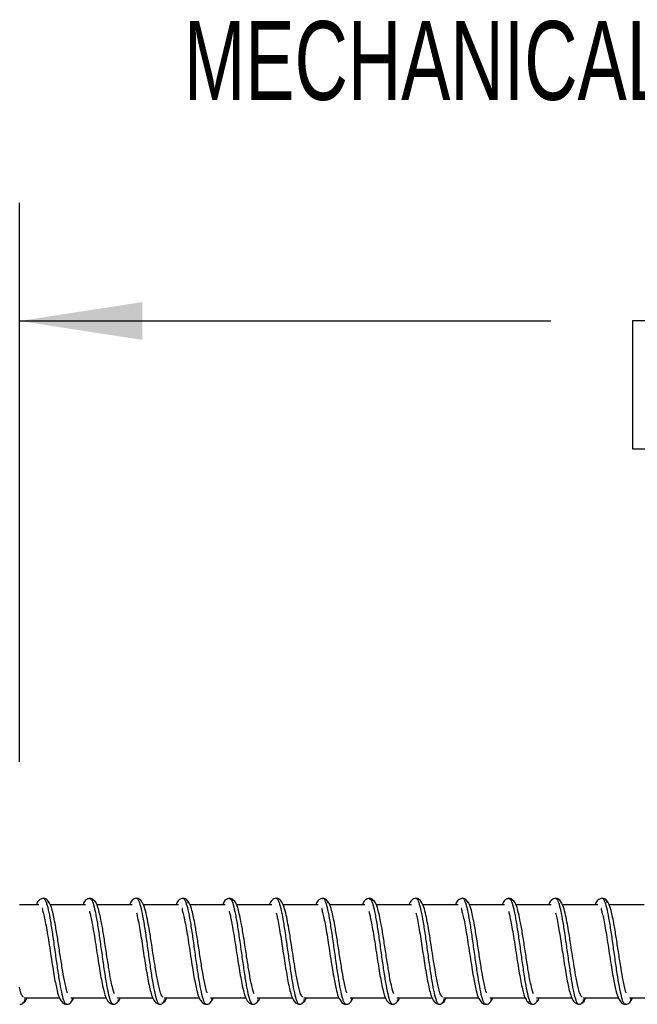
# Model space of a CAD drawing. Header units: millimetres. Extents: x 13 to 546, y 13 to 419.
# Tile 3 of 13: x 196 to 230, y 129 to 182. Entities that reach past the tile are written whole.
import ezdxf

# ---------------------------------------------------------------- set-up
doc = ezdxf.new("R2010")
doc.units = ezdxf.units.MM
doc.header["$LTSCALE"] = 2
doc.layers.add('DIMENSIONS', color=140, linetype='Continuous', lineweight=25)
doc.styles.add('SLDTEXTSTYLE0', font='TXT', dxfattribs={"width": 0.7})
doc.dimstyles.new('SLDDIMSTYLE1', dxfattribs={"dimtxt": 4.316016, "dimasz": 6.604, "dimexe": 0, "dimexo": 0.0625, "dimgap": 1.079004, "dimtad": 0, "dimtih": 1, "dimtoh": 1, "dimrnd": 1e-09, "dimzin": 4, "dimdsep": 46, "dimtxsty": 'SLDTEXTSTYLE0', "dimsah": 1, "dimcen": 0.09, "dimadec": 0, "dimazin": 1, "dimtfac": 1, "dimtofl": 0, "dimtmove": 0, "dimatfit": 3, "dimfxl": 0, "dimfrac": 2, "dimtolj": 1, "dimtzin": 12, "dimarcsym": 0})

# ---------------------------------------------------------------- blocks, each defined once
blk = doc.blocks.new('_D_3')
at = {"layer": 'DIMENSIONS'}
for p, q in [((196.422, 142.296), (196.422, 172.33)), ((275.422, 139.912), (275.422, 172.33)), ((196.422, 165.98), (224.946, 165.98)), ((230.794, 165.98), (229.345, 165.98)), ((229.345, 165.98), (229.345, 159.12)), ((243.62, 165.98), (245.069, 165.98)), ((245.069, 165.98), (245.069, 159.12)), ((275.422, 165.98), (249.468, 165.98)), ((229.345, 159.12), (230.794, 159.12)), ((245.069, 159.12), (243.62, 159.12))]:
    blk.add_line(p, q, dxfattribs=at)
for points in [[(196.422, 165.98), (203.026, 164.964), (203.026, 166.996)], [(275.422, 165.98), (268.818, 166.996), (268.818, 164.964)]]:
    blk.add_solid(points, dxfattribs=at)
at = {"layer": 'DIMENSIONS', "char_height": 4.2333, "attachment_point": 1, "style": 'SLDTEXTSTYLE0'}
for s, insert in [('79.0', (230.794, 172.403)), ('3.11', (230.794, 164.577))]:
    blk.add_mtext(s, dxfattribs=dict(at, insert=insert))

msp = doc.modelspace()

# ---------------------------------------------------------------- linework, layer by layer
for p, q in [((197.47, 134.63), (196.422, 134.63)), ((199.97, 134.63), (198.081, 134.63)), ((202.47, 134.63), (200.575, 134.63)), ((204.97, 134.63), (203.079, 134.63)), ((207.47, 134.63), (205.581, 134.63)), ((209.97, 134.63), (208.075, 134.63)), ((212.47, 134.63), (210.579, 134.63)), ((214.97, 134.63), (213.081, 134.63)), ((217.47, 134.63), (215.575, 134.63)), ((219.97, 134.63), (218.079, 134.63)), ((222.47, 134.63), (220.581, 134.63)), ((224.97, 134.63), (223.075, 134.63)), ((227.47, 134.63), (225.579, 134.63)), ((229.97, 134.63), (228.081, 134.63)), ((196.686, 129.63), (198.574, 129.63)), ((199.186, 129.63), (201.088, 129.63)), ((201.686, 129.63), (203.598, 129.63)), ((204.186, 129.63), (206.074, 129.63)), ((206.686, 129.63), (208.588, 129.63)), ((209.186, 129.63), (211.098, 129.63)), ((211.686, 129.63), (213.574, 129.63)), ((214.186, 129.63), (216.088, 129.63)), ((216.686, 129.63), (218.598, 129.63)), ((219.186, 129.63), (221.074, 129.63)), ((221.686, 129.63), (223.588, 129.63)), ((224.186, 129.63), (226.098, 129.63)), ((226.686, 129.63), (228.574, 129.63)), ((229.186, 129.63), (231.088, 129.63))]:
    msp.add_line(p, q)
for points, knots in [([(197.703, 134.977), (197.643, 134.962), (197.523, 134.934), (197.388, 134.797), (197.348, 134.663), (197.338, 134.63)], [0, 0, 0, 0, 0.426078, 0.856255, 1, 1, 1, 1]), ([(197.703, 134.971), (197.705, 134.973), (197.746, 135.013), (197.822, 134.864), (197.944, 134.515), (198.057, 133.931), (198.178, 133.201), (198.292, 132.375), (198.412, 131.53), (198.527, 130.735), (198.645, 130.059), (198.762, 129.571), (198.865, 129.303), (198.929, 129.309), (198.954, 129.312)], [0, 0, 0, 0, 0.004327, 0.097304, 0.19155, 0.284548, 0.378737, 0.471842, 0.565899, 0.659195, 0.753046, 0.846616, 0.940187, 1, 1, 1, 1]), ([(197.991, 134.716), (197.988, 134.738), (197.982, 134.781), (197.946, 134.857), (197.879, 134.928), (197.785, 134.971), (197.729, 134.975), (197.703, 134.977)], [0, 0, 0, 0, 0.144713, 0.286932, 0.552879, 0.7898, 1, 1, 1, 1]), ([(199.002, 129.901), (198.997, 129.911), (198.969, 129.975), (198.914, 130.208), (198.822, 130.625), (198.722, 131.226), (198.597, 132.002), (198.479, 132.804), (198.34, 133.632), (198.206, 134.295), (198.055, 134.749), (197.964, 134.824), (197.914, 134.865)], [0, 0, 0, 0, 0.015885, 0.098594, 0.165588, 0.274813, 0.388981, 0.502538, 0.614769, 0.768671, 0.875247, 1, 1, 1, 1]), ([(200.203, 134.977), (200.15, 134.964), (200.04, 134.938), (199.907, 134.817), (199.861, 134.671), (199.848, 134.63)], [0, 0, 0, 0, 0.409072, 0.832526, 1, 1, 1, 1]), ([(200.435, 134.833), (200.433, 134.836), (200.425, 134.858), (200.398, 134.891), (200.349, 134.937), (200.282, 134.97), (200.227, 134.975), (200.203, 134.977)], [0, 0, 0, 0, 0.044191, 0.243697, 0.428162, 0.745499, 1, 1, 1, 1]), ([(200.203, 134.951), (200.23, 134.949), (200.296, 134.944), (200.403, 134.654), (200.519, 134.146), (200.637, 133.457), (200.755, 132.656), (200.871, 131.808), (200.99, 130.99), (201.104, 130.267), (201.225, 129.711), (201.337, 129.348), (201.415, 129.308), (201.453, 129.288)], [0, 0, 0, 0, 0.066169, 0.160269, 0.253828, 0.347684, 0.44154, 0.535099, 0.629199, 0.722524, 0.816793, 0.909969, 1, 1, 1, 1]), ([(201.528, 129.838), (201.504, 129.899), (201.455, 130.03), (201.376, 130.371), (201.284, 130.84), (201.183, 131.47), (201.058, 132.262), (200.94, 133.055), (200.8, 133.847), (200.662, 134.459), (200.502, 134.848), (200.4, 134.875), (200.345, 134.889)], [0, 0, 0, 0, 0.069631, 0.148381, 0.21136, 0.31426, 0.421907, 0.52874, 0.63467, 0.780147, 0.881097, 1, 1, 1, 1]), ([(202.703, 134.977), (202.626, 134.96), (202.485, 134.931), (202.383, 134.724), (202.336, 134.63)], [0, 0, 0, 0, 0.544078, 1, 1, 1, 1]), ([(202.975, 134.823), (202.948, 134.857), (202.894, 134.924), (202.79, 134.97), (202.732, 134.974), (202.703, 134.977)], [0, 0, 0, 0, 0.346488, 0.681326, 1, 1, 1, 1]), ([(202.704, 134.948), (202.719, 134.955), (202.772, 134.982), (202.862, 134.773), (202.983, 134.341), (203.096, 133.701), (203.217, 132.933), (203.33, 132.091), (203.452, 131.256), (203.565, 130.494), (203.686, 129.871), (203.799, 129.458), (203.892, 129.268), (203.941, 129.301), (203.953, 129.308)], [0, 0, 0, 0, 0.034126, 0.127663, 0.221963, 0.315308, 0.409741, 0.502979, 0.597469, 0.690686, 0.785156, 0.878437, 0.972813, 1, 1, 1, 1]), ([(205.203, 134.977), (205.143, 134.962), (205.023, 134.934), (204.888, 134.797), (204.848, 134.663), (204.838, 134.63)], [0, 0, 0, 0, 0.4260784, 0.8562547, 1, 1, 1, 1]), ([(205.203, 134.971), (205.205, 134.973), (205.246, 135.013), (205.322, 134.864), (205.444, 134.515), (205.557, 133.931), (205.678, 133.201), (205.792, 132.375), (205.912, 131.53), (206.027, 130.735), (206.145, 130.059), (206.262, 129.571), (206.365, 129.303), (206.429, 129.309), (206.454, 129.312)], [0, 0, 0, 0, 0.004327, 0.097304, 0.19155, 0.284548, 0.378737, 0.471842, 0.565899, 0.659195, 0.753046, 0.846616, 0.940187, 1, 1, 1, 1]), ([(205.491, 134.716), (205.488, 134.738), (205.482, 134.781), (205.446, 134.857), (205.379, 134.928), (205.285, 134.971), (205.229, 134.975), (205.203, 134.977)], [0, 0, 0, 0, 0.1447133, 0.2869321, 0.5528792, 0.7898003, 1, 1, 1, 1]), ([(206.502, 129.901), (206.497, 129.911), (206.469, 129.975), (206.414, 130.208), (206.322, 130.625), (206.222, 131.226), (206.097, 132.002), (205.979, 132.804), (205.84, 133.632), (205.706, 134.295), (205.555, 134.749), (205.464, 134.824), (205.414, 134.865)], [0, 0, 0, 0, 0.015885, 0.098594, 0.165588, 0.274813, 0.388981, 0.502538, 0.614769, 0.768671, 0.875247, 1, 1, 1, 1]), ([(207.703, 134.977), (207.65, 134.964), (207.54, 134.938), (207.407, 134.817), (207.361, 134.671), (207.348, 134.63)], [0, 0, 0, 0, 0.409072, 0.832526, 1, 1, 1, 1]), ([(207.935, 134.833), (207.933, 134.836), (207.925, 134.858), (207.898, 134.891), (207.849, 134.937), (207.782, 134.97), (207.727, 134.975), (207.703, 134.977)], [0, 0, 0, 0, 0.044191, 0.243697, 0.428162, 0.745499, 1, 1, 1, 1]), ([(207.703, 134.951), (207.73, 134.949), (207.796, 134.944), (207.903, 134.654), (208.019, 134.146), (208.137, 133.457), (208.255, 132.656), (208.371, 131.808), (208.49, 130.99), (208.604, 130.267), (208.725, 129.711), (208.837, 129.348), (208.915, 129.308), (208.953, 129.288)], [0, 0, 0, 0, 0.066169, 0.160269, 0.253828, 0.347684, 0.44154, 0.535099, 0.629199, 0.722524, 0.816793, 0.909969, 1, 1, 1, 1]), ([(209.028, 129.838), (209.004, 129.899), (208.955, 130.03), (208.876, 130.371), (208.784, 130.84), (208.683, 131.47), (208.558, 132.262), (208.44, 133.055), (208.3, 133.847), (208.162, 134.459), (208.002, 134.848), (207.9, 134.875), (207.845, 134.889)], [0, 0, 0, 0, 0.069631, 0.148381, 0.21136, 0.31426, 0.421907, 0.52874, 0.63467, 0.780147, 0.881097, 1, 1, 1, 1]), ([(210.203, 134.977), (210.126, 134.96), (209.985, 134.931), (209.883, 134.724), (209.836, 134.63)], [0, 0, 0, 0, 0.544078, 1, 1, 1, 1]), ([(210.475, 134.823), (210.448, 134.857), (210.394, 134.924), (210.29, 134.97), (210.232, 134.974), (210.203, 134.977)], [0, 0, 0, 0, 0.346488, 0.681326, 1, 1, 1, 1]), ([(210.204, 134.948), (210.219, 134.955), (210.272, 134.982), (210.362, 134.773), (210.483, 134.341), (210.596, 133.701), (210.717, 132.933), (210.83, 132.091), (210.952, 131.256), (211.065, 130.494), (211.186, 129.871), (211.299, 129.458), (211.392, 129.268), (211.441, 129.301), (211.453, 129.308)], [0, 0, 0, 0, 0.034126, 0.127663, 0.221963, 0.315308, 0.409741, 0.502979, 0.597469, 0.690686, 0.785156, 0.878437, 0.972813, 1, 1, 1, 1]), ([(212.703, 134.977), (212.643, 134.962), (212.523, 134.934), (212.388, 134.797), (212.348, 134.663), (212.338, 134.63)], [0, 0, 0, 0, 0.426078, 0.856255, 1, 1, 1, 1]), ([(212.703, 134.971), (212.705, 134.973), (212.746, 135.013), (212.822, 134.864), (212.944, 134.515), (213.057, 133.931), (213.178, 133.201), (213.292, 132.375), (213.412, 131.53), (213.527, 130.735), (213.645, 130.059), (213.762, 129.571), (213.865, 129.303), (213.929, 129.309), (213.954, 129.312)], [0, 0, 0, 0, 0.004327, 0.097304, 0.19155, 0.284548, 0.378737, 0.471842, 0.565899, 0.659195, 0.753046, 0.846616, 0.940187, 1, 1, 1, 1]), ([(212.991, 134.716), (212.988, 134.738), (212.982, 134.781), (212.946, 134.857), (212.879, 134.928), (212.785, 134.971), (212.729, 134.975), (212.703, 134.977)], [0, 0, 0, 0, 0.144713, 0.286932, 0.552879, 0.7898, 1, 1, 1, 1]), ([(214.002, 129.901), (213.997, 129.911), (213.969, 129.975), (213.914, 130.208), (213.822, 130.625), (213.722, 131.226), (213.597, 132.002), (213.479, 132.804), (213.34, 133.632), (213.206, 134.295), (213.055, 134.749), (212.964, 134.824), (212.914, 134.865)], [0, 0, 0, 0, 0.0158854, 0.0985938, 0.1655876, 0.2748127, 0.3889806, 0.5025376, 0.614769, 0.7686711, 0.8752468, 1, 1, 1, 1]), ([(215.203, 134.977), (215.15, 134.964), (215.04, 134.938), (214.907, 134.817), (214.861, 134.671), (214.848, 134.63)], [0, 0, 0, 0, 0.409072, 0.832526, 1, 1, 1, 1]), ([(215.435, 134.833), (215.433, 134.836), (215.425, 134.858), (215.398, 134.891), (215.349, 134.937), (215.282, 134.97), (215.227, 134.975), (215.203, 134.977)], [0, 0, 0, 0, 0.044191, 0.243697, 0.428162, 0.745499, 1, 1, 1, 1]), ([(215.203, 134.951), (215.23, 134.949), (215.296, 134.944), (215.403, 134.654), (215.519, 134.146), (215.637, 133.457), (215.755, 132.656), (215.871, 131.808), (215.99, 130.99), (216.104, 130.267), (216.225, 129.711), (216.337, 129.348), (216.415, 129.308), (216.453, 129.288)], [0, 0, 0, 0, 0.066169, 0.160269, 0.253828, 0.347684, 0.44154, 0.535099, 0.629199, 0.722524, 0.816793, 0.909969, 1, 1, 1, 1]), ([(216.528, 129.838), (216.504, 129.899), (216.455, 130.03), (216.376, 130.371), (216.284, 130.84), (216.183, 131.47), (216.058, 132.262), (215.94, 133.055), (215.8, 133.847), (215.662, 134.459), (215.502, 134.848), (215.4, 134.875), (215.345, 134.889)], [0, 0, 0, 0, 0.069631, 0.148381, 0.21136, 0.31426, 0.421907, 0.52874, 0.63467, 0.780147, 0.881097, 1, 1, 1, 1]), ([(217.703, 134.977), (217.626, 134.96), (217.485, 134.931), (217.383, 134.724), (217.336, 134.63)], [0, 0, 0, 0, 0.544078, 1, 1, 1, 1]), ([(218.024, 134.688), (218.011, 134.735), (217.987, 134.828), (217.892, 134.922), (217.791, 134.97), (217.732, 134.974), (217.703, 134.977)], [0, 0, 0, 0, 0.264891, 0.522294, 0.767054, 1, 1, 1, 1]), ([(217.704, 134.948), (217.719, 134.955), (217.772, 134.982), (217.862, 134.773), (217.983, 134.341), (218.096, 133.701), (218.217, 132.933), (218.33, 132.091), (218.452, 131.256), (218.565, 130.494), (218.686, 129.871), (218.799, 129.458), (218.892, 129.268), (218.941, 129.301), (218.953, 129.308)], [0, 0, 0, 0, 0.034126, 0.1276628, 0.2219632, 0.3153084, 0.4097409, 0.5029794, 0.5974687, 0.6906858, 0.7851562, 0.8784374, 0.9728133, 1, 1, 1, 1]), ([(220.203, 134.977), (220.143, 134.962), (220.023, 134.934), (219.888, 134.797), (219.848, 134.663), (219.838, 134.63)], [0, 0, 0, 0, 0.426078, 0.856255, 1, 1, 1, 1]), ([(220.203, 134.971), (220.205, 134.973), (220.246, 135.013), (220.322, 134.864), (220.444, 134.515), (220.557, 133.931), (220.678, 133.201), (220.792, 132.375), (220.912, 131.53), (221.027, 130.735), (221.145, 130.059), (221.262, 129.571), (221.365, 129.303), (221.429, 129.309), (221.454, 129.312)], [0, 0, 0, 0, 0.004327, 0.097304, 0.19155, 0.284548, 0.378737, 0.471842, 0.565899, 0.659195, 0.753046, 0.846616, 0.940187, 1, 1, 1, 1]), ([(220.491, 134.716), (220.488, 134.738), (220.482, 134.781), (220.446, 134.857), (220.379, 134.928), (220.285, 134.971), (220.229, 134.975), (220.203, 134.977)], [0, 0, 0, 0, 0.144713, 0.286932, 0.552879, 0.7898, 1, 1, 1, 1]), ([(221.502, 129.901), (221.497, 129.911), (221.469, 129.975), (221.414, 130.208), (221.322, 130.625), (221.222, 131.226), (221.097, 132.002), (220.979, 132.804), (220.84, 133.632), (220.706, 134.295), (220.555, 134.749), (220.464, 134.824), (220.414, 134.865)], [0, 0, 0, 0, 0.0158854, 0.0985938, 0.1655876, 0.2748127, 0.3889806, 0.5025376, 0.614769, 0.7686711, 0.8752468, 1, 1, 1, 1]), ([(222.703, 134.977), (222.65, 134.964), (222.54, 134.938), (222.407, 134.817), (222.361, 134.671), (222.348, 134.63)], [0, 0, 0, 0, 0.409072, 0.832526, 1, 1, 1, 1]), ([(222.935, 134.833), (222.933, 134.836), (222.925, 134.858), (222.898, 134.891), (222.849, 134.937), (222.782, 134.97), (222.727, 134.975), (222.703, 134.977)], [0, 0, 0, 0, 0.044191, 0.243697, 0.428162, 0.745499, 1, 1, 1, 1]), ([(222.703, 134.951), (222.73, 134.949), (222.796, 134.944), (222.903, 134.654), (223.019, 134.146), (223.137, 133.457), (223.255, 132.656), (223.371, 131.808), (223.49, 130.99), (223.604, 130.267), (223.725, 129.711), (223.837, 129.348), (223.915, 129.308), (223.953, 129.288)], [0, 0, 0, 0, 0.066169, 0.160269, 0.253828, 0.347684, 0.44154, 0.535099, 0.629199, 0.722524, 0.816793, 0.909969, 1, 1, 1, 1]), ([(224.028, 129.838), (224.004, 129.899), (223.955, 130.03), (223.876, 130.371), (223.784, 130.84), (223.683, 131.47), (223.558, 132.262), (223.44, 133.055), (223.3, 133.847), (223.162, 134.459), (223.002, 134.848), (222.9, 134.875), (222.845, 134.889)], [0, 0, 0, 0, 0.069631, 0.148381, 0.21136, 0.31426, 0.421907, 0.52874, 0.63467, 0.780147, 0.881097, 1, 1, 1, 1]), ([(225.203, 134.977), (225.126, 134.96), (224.985, 134.931), (224.883, 134.724), (224.836, 134.63)], [0, 0, 0, 0, 0.544078, 1, 1, 1, 1]), ([(225.524, 134.688), (225.511, 134.735), (225.487, 134.828), (225.392, 134.922), (225.291, 134.97), (225.232, 134.974), (225.203, 134.977)], [0, 0, 0, 0, 0.2648908, 0.5222937, 0.7670544, 1, 1, 1, 1]), ([(225.204, 134.948), (225.219, 134.955), (225.272, 134.982), (225.362, 134.773), (225.483, 134.341), (225.596, 133.701), (225.717, 132.933), (225.83, 132.091), (225.952, 131.256), (226.065, 130.494), (226.186, 129.871), (226.299, 129.458), (226.392, 129.268), (226.441, 129.301), (226.453, 129.308)], [0, 0, 0, 0, 0.034126, 0.1276628, 0.2219632, 0.3153084, 0.4097409, 0.5029794, 0.5974687, 0.6906858, 0.7851562, 0.8784374, 0.9728133, 1, 1, 1, 1]), ([(227.703, 134.977), (227.643, 134.962), (227.523, 134.934), (227.388, 134.797), (227.348, 134.663), (227.338, 134.63)], [0, 0, 0, 0, 0.426078, 0.856255, 1, 1, 1, 1]), ([(227.703, 134.971), (227.705, 134.973), (227.746, 135.013), (227.822, 134.864), (227.944, 134.515), (228.057, 133.931), (228.178, 133.201), (228.292, 132.375), (228.412, 131.53), (228.527, 130.735), (228.645, 130.059), (228.762, 129.571), (228.865, 129.303), (228.929, 129.309), (228.954, 129.312)], [0, 0, 0, 0, 0.0043268, 0.0973037, 0.1915495, 0.2845477, 0.3787369, 0.4718416, 0.565899, 0.6591948, 0.7530456, 0.8466164, 0.9401872, 1, 1, 1, 1]), ([(227.991, 134.716), (227.988, 134.738), (227.982, 134.781), (227.946, 134.857), (227.879, 134.928), (227.785, 134.971), (227.729, 134.975), (227.703, 134.977)], [0, 0, 0, 0, 0.144713, 0.286932, 0.552879, 0.7898, 1, 1, 1, 1]), ([(229.002, 129.901), (228.997, 129.911), (228.969, 129.975), (228.914, 130.208), (228.822, 130.625), (228.722, 131.226), (228.597, 132.002), (228.479, 132.804), (228.34, 133.632), (228.206, 134.295), (228.055, 134.749), (227.964, 134.824), (227.914, 134.865)], [0, 0, 0, 0, 0.0158854, 0.0985938, 0.1655876, 0.2748127, 0.3889806, 0.5025376, 0.614769, 0.7686711, 0.8752468, 1, 1, 1, 1]), ([(197.674, 134.429), (197.663, 134.424), (197.637, 134.413), (197.701, 134.232), (197.774, 133.915), (197.852, 133.505), (197.939, 133.01), (198.025, 132.451), (198.115, 131.855), (198.208, 131.274), (198.312, 130.625), (198.439, 130.037), (198.547, 129.634), (198.747, 129.333), (198.879, 129.301), (198.953, 129.283)], [0, 0, 0, 0, 0.047331, 0.112805, 0.180617, 0.25086, 0.324288, 0.399071, 0.476474, 0.556427, 0.630195, 0.754446, 0.851535, 0.916872, 1, 1, 1, 1]), ([(204.137, 129.662), (204.105, 129.693), (204.044, 129.75), (203.941, 130.083), (203.824, 130.604), (203.714, 131.276), (203.617, 131.881), (203.516, 132.543), (203.42, 133.169), (203.315, 133.746), (203.218, 134.224), (203.098, 134.646), (203.014, 134.761), (202.97, 134.822)], [0, 0, 0, 0, 0.08833, 0.165914, 0.292651, 0.38019, 0.459142, 0.534871, 0.638616, 0.710049, 0.793099, 0.890258, 1, 1, 1, 1]), ([(205.174, 134.429), (205.163, 134.424), (205.137, 134.413), (205.201, 134.232), (205.274, 133.915), (205.352, 133.505), (205.439, 133.01), (205.525, 132.451), (205.615, 131.855), (205.708, 131.274), (205.812, 130.625), (205.939, 130.037), (206.047, 129.634), (206.247, 129.333), (206.379, 129.301), (206.453, 129.283)], [0, 0, 0, 0, 0.047331, 0.112805, 0.180617, 0.25086, 0.324288, 0.399071, 0.476474, 0.556427, 0.630195, 0.754446, 0.851535, 0.916872, 1, 1, 1, 1]), ([(211.637, 129.662), (211.605, 129.693), (211.544, 129.75), (211.441, 130.083), (211.324, 130.604), (211.214, 131.276), (211.117, 131.881), (211.016, 132.543), (210.92, 133.169), (210.815, 133.746), (210.718, 134.224), (210.598, 134.646), (210.514, 134.761), (210.47, 134.822)], [0, 0, 0, 0, 0.08833, 0.165914, 0.292651, 0.38019, 0.459142, 0.534871, 0.638616, 0.710049, 0.793099, 0.890258, 1, 1, 1, 1]), ([(212.674, 134.429), (212.663, 134.424), (212.637, 134.413), (212.701, 134.232), (212.774, 133.915), (212.852, 133.505), (212.939, 133.01), (213.025, 132.451), (213.115, 131.855), (213.208, 131.274), (213.312, 130.625), (213.439, 130.037), (213.547, 129.634), (213.747, 129.333), (213.879, 129.301), (213.953, 129.283)], [0, 0, 0, 0, 0.047331, 0.112805, 0.180617, 0.25086, 0.324288, 0.399071, 0.476474, 0.556427, 0.630195, 0.754446, 0.851535, 0.916872, 1, 1, 1, 1]), ([(219.137, 129.662), (219.105, 129.693), (219.044, 129.75), (218.941, 130.083), (218.824, 130.604), (218.714, 131.276), (218.617, 131.881), (218.516, 132.543), (218.42, 133.169), (218.315, 133.746), (218.218, 134.224), (218.098, 134.646), (218.014, 134.761), (217.97, 134.822)], [0, 0, 0, 0, 0.08833, 0.165914, 0.292651, 0.38019, 0.459142, 0.534871, 0.638616, 0.710049, 0.793099, 0.890258, 1, 1, 1, 1]), ([(220.174, 134.429), (220.163, 134.424), (220.137, 134.413), (220.201, 134.232), (220.274, 133.915), (220.352, 133.505), (220.439, 133.01), (220.525, 132.451), (220.615, 131.855), (220.708, 131.274), (220.812, 130.625), (220.939, 130.037), (221.047, 129.634), (221.247, 129.333), (221.379, 129.301), (221.453, 129.283)], [0, 0, 0, 0, 0.047331, 0.112805, 0.180617, 0.25086, 0.324288, 0.399071, 0.476474, 0.556427, 0.630195, 0.754446, 0.851535, 0.916872, 1, 1, 1, 1]), ([(226.637, 129.662), (226.605, 129.693), (226.544, 129.75), (226.441, 130.083), (226.324, 130.604), (226.214, 131.276), (226.117, 131.881), (226.016, 132.543), (225.92, 133.169), (225.815, 133.746), (225.718, 134.224), (225.598, 134.646), (225.514, 134.761), (225.47, 134.822)], [0, 0, 0, 0, 0.08833, 0.165914, 0.292651, 0.38019, 0.459142, 0.534871, 0.638616, 0.710049, 0.793099, 0.890258, 1, 1, 1, 1]), ([(227.674, 134.429), (227.663, 134.424), (227.637, 134.413), (227.701, 134.232), (227.774, 133.915), (227.852, 133.505), (227.939, 133.01), (228.025, 132.451), (228.115, 131.855), (228.208, 131.274), (228.312, 130.625), (228.439, 130.037), (228.547, 129.634), (228.747, 129.333), (228.879, 129.301), (228.953, 129.283)], [0, 0, 0, 0, 0.047331, 0.1128045, 0.1806168, 0.2508603, 0.324288, 0.3990715, 0.4764744, 0.5564274, 0.6301947, 0.7544458, 0.851535, 0.9168716, 1, 1, 1, 1]), ([(200.178, 134.293), (200.187, 134.262), (200.211, 134.178), (200.264, 133.956), (200.329, 133.625), (200.41, 133.178), (200.497, 132.639), (200.584, 132.055), (200.675, 131.483), (200.785, 130.789), (200.926, 130.073), (201.06, 129.59), (201.27, 129.321), (201.392, 129.296), (201.453, 129.283)], [0, 0, 0, 0, 0.033054, 0.089512, 0.154705, 0.230061, 0.313887, 0.398087, 0.480909, 0.560419, 0.711672, 0.855213, 0.927953, 1, 1, 1, 1]), ([(202.706, 134.204), (202.726, 134.117), (202.767, 133.939), (202.848, 133.529), (202.93, 133.065), (203.01, 132.552), (203.09, 132.019), (203.174, 131.486), (203.284, 130.804), (203.416, 130.091), (203.579, 129.562), (203.788, 129.316), (203.899, 129.294), (203.953, 129.283)], [0, 0, 0, 0, 0.074291, 0.15139, 0.229916, 0.307884, 0.385857, 0.465102, 0.543894, 0.701276, 0.853055, 0.927797, 1, 1, 1, 1]), ([(207.678, 134.293), (207.687, 134.262), (207.711, 134.178), (207.764, 133.956), (207.829, 133.625), (207.91, 133.178), (207.997, 132.639), (208.084, 132.055), (208.175, 131.483), (208.285, 130.789), (208.426, 130.073), (208.56, 129.59), (208.77, 129.321), (208.892, 129.296), (208.953, 129.283)], [0, 0, 0, 0, 0.033054, 0.089512, 0.154705, 0.230061, 0.313887, 0.398087, 0.480909, 0.560419, 0.711672, 0.855213, 0.927953, 1, 1, 1, 1]), ([(210.206, 134.204), (210.226, 134.117), (210.267, 133.939), (210.348, 133.529), (210.43, 133.065), (210.51, 132.552), (210.59, 132.019), (210.674, 131.486), (210.784, 130.804), (210.916, 130.091), (211.079, 129.562), (211.288, 129.316), (211.399, 129.294), (211.453, 129.283)], [0, 0, 0, 0, 0.074291, 0.15139, 0.229916, 0.307884, 0.385857, 0.465102, 0.543894, 0.701276, 0.853055, 0.927797, 1, 1, 1, 1]), ([(215.178, 134.293), (215.187, 134.262), (215.211, 134.178), (215.264, 133.956), (215.329, 133.625), (215.41, 133.178), (215.497, 132.639), (215.584, 132.055), (215.675, 131.483), (215.785, 130.789), (215.926, 130.073), (216.06, 129.59), (216.27, 129.321), (216.392, 129.296), (216.453, 129.283)], [0, 0, 0, 0, 0.0330543, 0.0895117, 0.1547054, 0.2300609, 0.3138869, 0.3980872, 0.4809088, 0.560419, 0.7116718, 0.8552135, 0.9279532, 1, 1, 1, 1]), ([(217.706, 134.204), (217.726, 134.117), (217.767, 133.939), (217.848, 133.529), (217.93, 133.065), (218.01, 132.552), (218.09, 132.019), (218.174, 131.486), (218.284, 130.804), (218.416, 130.091), (218.579, 129.562), (218.788, 129.316), (218.899, 129.294), (218.953, 129.283)], [0, 0, 0, 0, 0.074291, 0.15139, 0.229916, 0.307884, 0.385857, 0.465102, 0.543894, 0.701276, 0.853055, 0.927797, 1, 1, 1, 1]), ([(222.678, 134.293), (222.687, 134.262), (222.711, 134.178), (222.764, 133.956), (222.829, 133.625), (222.91, 133.178), (222.997, 132.639), (223.084, 132.055), (223.175, 131.483), (223.285, 130.789), (223.426, 130.073), (223.56, 129.59), (223.77, 129.321), (223.892, 129.296), (223.953, 129.283)], [0, 0, 0, 0, 0.033054, 0.089512, 0.154705, 0.230061, 0.313887, 0.398087, 0.480909, 0.560419, 0.711672, 0.855213, 0.927953, 1, 1, 1, 1]), ([(225.206, 134.204), (225.226, 134.117), (225.267, 133.939), (225.348, 133.529), (225.43, 133.065), (225.51, 132.552), (225.59, 132.019), (225.674, 131.486), (225.784, 130.804), (225.916, 130.091), (226.079, 129.562), (226.288, 129.316), (226.399, 129.294), (226.453, 129.283)], [0, 0, 0, 0, 0.074291, 0.15139, 0.229916, 0.307884, 0.385857, 0.465102, 0.543894, 0.701276, 0.853055, 0.927797, 1, 1, 1, 1]), ([(196.637, 129.662), (196.605, 129.695), (196.544, 129.758), (196.476, 129.953), (196.434, 130.149), (196.422, 130.205)], [0, 0, 0, 0, 0.450658, 0.846486, 1, 1, 1, 1]), ([(196.595, 129.37), (196.651, 129.373), (196.725, 129.377), (196.795, 129.555), (196.813, 129.601)], [0, 0, 0, 0, 0.740753, 1, 1, 1, 1]), ([(198.953, 129.283), (198.982, 129.285), (199.041, 129.29), (199.142, 129.337), (199.237, 129.432), (199.261, 129.525), (199.274, 129.572)], [0, 0, 0, 0, 0.232946, 0.477706, 0.735109, 1, 1, 1, 1]), ([(199.22, 129.438), (199.258, 129.474), (199.297, 129.51), (199.336, 129.629), (199.337, 129.63)], [0, 0, 0, 0, 0.995417, 1, 1, 1, 1]), ([(201.664, 129.395), (201.714, 129.42), (201.773, 129.45), (201.83, 129.624), (201.839, 129.651)], [0, 0, 0, 0, 0.845985, 1, 1, 1, 1]), ([(204.095, 129.37), (204.151, 129.373), (204.225, 129.377), (204.295, 129.555), (204.313, 129.601)], [0, 0, 0, 0, 0.740753, 1, 1, 1, 1]), ([(206.453, 129.283), (206.482, 129.285), (206.541, 129.29), (206.642, 129.337), (206.737, 129.432), (206.761, 129.525), (206.774, 129.572)], [0, 0, 0, 0, 0.232946, 0.477706, 0.735109, 1, 1, 1, 1]), ([(206.72, 129.438), (206.758, 129.475), (206.8, 129.516), (206.842, 129.645), (206.844, 129.654)], [0, 0, 0, 0, 0.931705, 1, 1, 1, 1]), ([(209.164, 129.395), (209.214, 129.42), (209.273, 129.45), (209.33, 129.624), (209.339, 129.651)], [0, 0, 0, 0, 0.845985, 1, 1, 1, 1]), ([(211.595, 129.37), (211.651, 129.373), (211.725, 129.377), (211.795, 129.555), (211.813, 129.601)], [0, 0, 0, 0, 0.740753, 1, 1, 1, 1]), ([(213.953, 129.283), (213.982, 129.285), (214.041, 129.29), (214.142, 129.337), (214.237, 129.432), (214.261, 129.525), (214.274, 129.572)], [0, 0, 0, 0, 0.232946, 0.477706, 0.735109, 1, 1, 1, 1]), ([(214.22, 129.438), (214.258, 129.475), (214.3, 129.516), (214.342, 129.645), (214.344, 129.654)], [0, 0, 0, 0, 0.931705, 1, 1, 1, 1]), ([(216.664, 129.395), (216.714, 129.42), (216.773, 129.45), (216.83, 129.624), (216.839, 129.651)], [0, 0, 0, 0, 0.845985, 1, 1, 1, 1]), ([(219.095, 129.37), (219.151, 129.373), (219.225, 129.377), (219.295, 129.555), (219.313, 129.601)], [0, 0, 0, 0, 0.740753, 1, 1, 1, 1]), ([(221.453, 129.283), (221.482, 129.285), (221.541, 129.29), (221.642, 129.337), (221.737, 129.432), (221.761, 129.525), (221.774, 129.572)], [0, 0, 0, 0, 0.2329456, 0.4777063, 0.7351092, 1, 1, 1, 1]), ([(221.72, 129.438), (221.758, 129.475), (221.8, 129.516), (221.842, 129.645), (221.844, 129.654)], [0, 0, 0, 0, 0.931705, 1, 1, 1, 1]), ([(224.164, 129.395), (224.214, 129.42), (224.273, 129.45), (224.33, 129.624), (224.339, 129.651)], [0, 0, 0, 0, 0.845985, 1, 1, 1, 1]), ([(226.595, 129.37), (226.651, 129.373), (226.725, 129.377), (226.795, 129.555), (226.813, 129.601)], [0, 0, 0, 0, 0.740753, 1, 1, 1, 1]), ([(228.953, 129.283), (228.982, 129.285), (229.041, 129.29), (229.142, 129.337), (229.237, 129.432), (229.261, 129.525), (229.274, 129.572)], [0, 0, 0, 0, 0.232946, 0.477706, 0.735109, 1, 1, 1, 1]), ([(229.22, 129.438), (229.258, 129.475), (229.3, 129.516), (229.342, 129.645), (229.344, 129.654)], [0, 0, 0, 0, 0.931705, 1, 1, 1, 1]), ([(196.453, 129.283), (196.478, 129.285), (196.532, 129.289), (196.599, 129.323), (196.649, 129.368), (196.682, 129.415), (196.706, 129.471), (196.71, 129.512), (196.712, 129.533)], [0, 0, 0, 0, 0.1838774, 0.4131537, 0.5464302, 0.6905733, 0.8430328, 1, 1, 1, 1]), ([(201.453, 129.283), (201.479, 129.285), (201.535, 129.289), (201.629, 129.332), (201.696, 129.403), (201.732, 129.479), (201.738, 129.522), (201.741, 129.543)], [0, 0, 0, 0, 0.2102, 0.447121, 0.713068, 0.855287, 1, 1, 1, 1]), ([(203.953, 129.283), (203.978, 129.285), (204.032, 129.289), (204.099, 129.323), (204.149, 129.368), (204.182, 129.415), (204.206, 129.471), (204.21, 129.512), (204.212, 129.533)], [0, 0, 0, 0, 0.183877, 0.413154, 0.54643, 0.690573, 0.843033, 1, 1, 1, 1]), ([(208.953, 129.283), (208.979, 129.285), (209.035, 129.289), (209.129, 129.332), (209.196, 129.403), (209.232, 129.479), (209.238, 129.522), (209.241, 129.543)], [0, 0, 0, 0, 0.2101997, 0.4471208, 0.7130679, 0.8552867, 1, 1, 1, 1]), ([(211.453, 129.283), (211.478, 129.285), (211.532, 129.289), (211.599, 129.323), (211.649, 129.368), (211.682, 129.415), (211.706, 129.471), (211.71, 129.512), (211.712, 129.533)], [0, 0, 0, 0, 0.1838774, 0.4131537, 0.5464302, 0.6905733, 0.8430328, 1, 1, 1, 1]), ([(216.453, 129.283), (216.479, 129.285), (216.535, 129.289), (216.629, 129.332), (216.696, 129.403), (216.732, 129.479), (216.738, 129.522), (216.741, 129.543)], [0, 0, 0, 0, 0.2101997, 0.4471208, 0.7130679, 0.8552867, 1, 1, 1, 1]), ([(218.953, 129.283), (218.978, 129.285), (219.032, 129.289), (219.099, 129.323), (219.149, 129.368), (219.182, 129.415), (219.206, 129.471), (219.21, 129.512), (219.212, 129.533)], [0, 0, 0, 0, 0.183877, 0.413154, 0.54643, 0.690573, 0.843033, 1, 1, 1, 1]), ([(223.953, 129.283), (223.979, 129.285), (224.035, 129.289), (224.129, 129.332), (224.196, 129.403), (224.232, 129.479), (224.238, 129.522), (224.241, 129.543)], [0, 0, 0, 0, 0.2102, 0.447121, 0.713068, 0.855287, 1, 1, 1, 1]), ([(226.453, 129.283), (226.478, 129.285), (226.532, 129.289), (226.599, 129.323), (226.649, 129.368), (226.682, 129.415), (226.706, 129.471), (226.71, 129.512), (226.712, 129.533)], [0, 0, 0, 0, 0.1838774, 0.4131537, 0.5464302, 0.6905733, 0.8430328, 1, 1, 1, 1])]:
    msp.add_open_spline(points, degree=3, knots=knots)

# ---------------------------------------------------------------- texts
at = {"layer": 'DIMENSIONS', "insert": (205.252, 182.085), "char_height": 4.23333, "attachment_point": 1, "style": 'SLDTEXTSTYLE0'}
msp.add_mtext('MECHANICAL STROKE', dxfattribs=at)

# ---------------------------------------------------------------- dimensions: what is measured, and where the dimension line sits
at = {"layer": 'DIMENSIONS'}
dim = msp.add_linear_dim(base=(275.422, 165.98), p1=(196.422, 139.756), p2=(275.422, 137.372), angle=0, dimstyle='SLDDIMSTYLE1', dxfattribs=at)
dim.commit()
dim.dimension.update_dxf_attribs({"geometry": '_D_3', "text_midpoint": (237.207, 165.98), "dimtype": 160})

doc.saveas('drawing.dxf')
